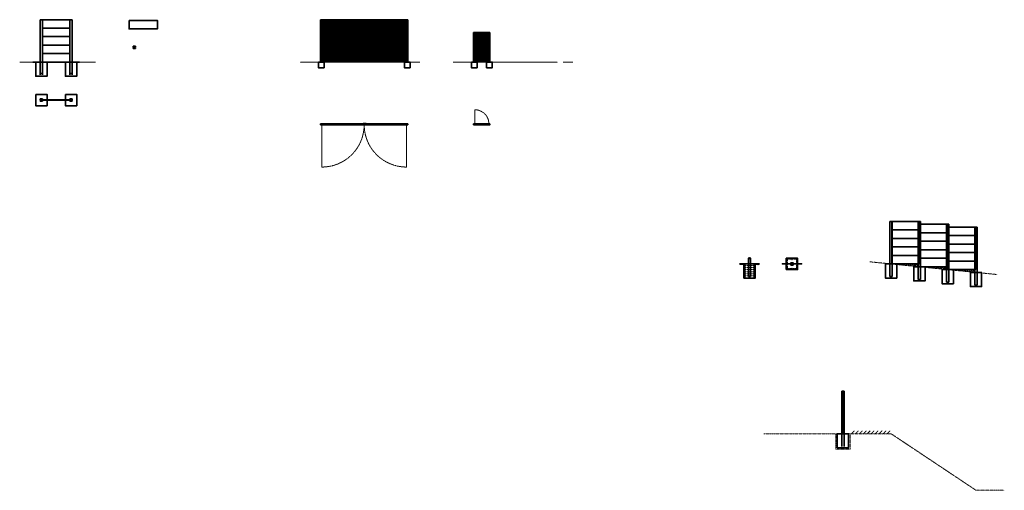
# Model space of a CAD drawing. Header units: millimetres. Extents: x 118440 to 188000, y -56000 to -22739.
import ezdxf

# ---------------------------------------------------------------- set-up
doc = ezdxf.new("R2010")
doc.units = ezdxf.units.MM
doc.header["$LTSCALE"] = 5
doc.linetypes.add('HIDDEN', pattern=[0.375, 0.25, -0.125])
doc.linetypes.add('PHANTOM2', pattern=[1.25, 0.625, -0.125, 0.125, -0.125, 0.125, -0.125])
for name, color, linetype, lineweight in [('C-ACHU', 40, 'Continuous', 5), ('C-ESTRI', 161, 'PHANTOM2', 15), ('C-EX', 8, 'PHANTOM2', 5), ('C-FIERRO', 170, 'Continuous', 35), ('C-PRI', 134, 'Continuous', 35), ('C-SEC', 101, 'Continuous', 20), ('C-TER', 8, 'PHANTOM2', 5), ('S-NUEVA', 3, 'Continuous', 35), ('S-PRI-OCU', 30, 'HIDDEN', 9)]:
    doc.layers.add(name, color=color, linetype=linetype, lineweight=lineweight)
doc.layers.add('S-CONC-RBAR', color=4, linetype='Continuous')

msp = doc.modelspace()

# ---------------------------------------------------------------- hatches: boundary and pattern name
at = {"layer": 'C-ACHU'}
h = msp.add_hatch(dxfattribs=at)
h.set_pattern_fill('ANSI31', scale=30)
h.paths.add_polyline_path([(180080, -40000), (181920, -40000), (181920, -40192), (180080, -40008)])
h = msp.add_hatch(dxfattribs=at)
h.set_pattern_fill('ANSI31', scale=30)
h.paths.add_polyline_path([(182080, -40200), (183920, -40200), (183920, -40392), (182080, -40208)])
h = msp.add_hatch(dxfattribs=at)
h.set_pattern_fill('ANSI31', scale=30)
h.paths.add_polyline_path([(184080, -40400), (185920, -40400), (185920, -40592), (184080, -40408)])
at = {"layer": 'C-FIERRO'}
h = msp.add_hatch(color=256, dxfattribs=at)
edge = h.paths.add_edge_path()
edge.add_arc((172675, -39675), 8, 0, 360)
h = msp.add_hatch(color=256, dxfattribs=at)
edge = h.paths.add_edge_path()
edge.add_arc((172675, -40000), 8, 0, 360)
h = msp.add_hatch(color=256, dxfattribs=at)
edge = h.paths.add_edge_path()
edge.add_arc((172675, -40325), 8, 0, 360)
h = msp.add_hatch(color=256, dxfattribs=at)
edge = h.paths.add_edge_path()
edge.add_arc((173000, -39675), 8, 0, 360)
h = msp.add_hatch(color=256, dxfattribs=at)
edge = h.paths.add_edge_path()
edge.add_arc((173000, -40325), 8, 0, 360)
h = msp.add_hatch(color=256, dxfattribs=at)
edge = h.paths.add_edge_path()
edge.add_arc((173325, -39675), 8, 0, 360)
h = msp.add_hatch(color=256, dxfattribs=at)
edge = h.paths.add_edge_path()
edge.add_arc((173325, -40000), 8, 0, 360)
h = msp.add_hatch(color=256, dxfattribs=at)
edge = h.paths.add_edge_path()
edge.add_arc((173325, -40325), 8, 0, 360)
at = {"layer": 'S-CONC-RBAR'}
h = msp.add_hatch(color=5, dxfattribs=at)
h.dxf.hatch_style = 1
h.paths.add_polyline_path([(126501, -24639, 1), (126509, -24639, 1)])
h = msp.add_hatch(color=5, dxfattribs=at)
h.dxf.hatch_style = 1
h.paths.add_polyline_path([(126501, -24739, 1), (126509, -24739, 1)])
h = msp.add_hatch(color=5, dxfattribs=at)
h.dxf.hatch_style = 1
h.paths.add_polyline_path([(126556, -24639, 1), (126564, -24639, 1)])
h = msp.add_hatch(color=5, dxfattribs=at)
h.dxf.hatch_style = 1
h.paths.add_polyline_path([(126556, -24739, 1), (126564, -24739, 1)])

# ---------------------------------------------------------------- linework, layer by layer
at = {"layer": 'C-ESTRI', "ltscale": 5}
for p, q in [((126497, -24729), (126497, -24648)), ((126502, -24662), (126529, -24689)), ((126516, -24629), (126549, -24629)), ((126516, -24748), (126549, -24748)), ((126529, -24635), (126556, -24662)), ((126568, -24729), (126568, -24648))]:
    msp.add_line(p, q, dxfattribs=at)
at = {"layer": 'C-ESTRI'}
for p, q in [((169675, -40100), (170325, -40100)), ((169675, -40250), (170325, -40250)), ((169675, -40400), (170325, -40400)), ((169675, -40550), (170325, -40550)), ((169675, -40700), (170325, -40700)), ((169675, -40850), (170325, -40850))]:
    msp.add_line(p, q, dxfattribs=at)
msp.add_lwpolyline([(172675, -40325), (173325, -40325), (173325, -39675), (172675, -39675)], close=True, dxfattribs=at)
at = {"layer": 'C-ESTRI', "ltscale": 5}
for centre, start, end in [((126516, -24648), 90, 180), ((126516, -24648), 45, 225), ((126516, -24729), 180, 270), ((126549, -24648), 0, 90), ((126549, -24729), 270, 0)]:
    msp.add_arc(centre, 19.1, start, end, dxfattribs=at)
at = {"layer": 'C-EX', "linetype": 'HIDDEN'}
for p, q in [((118440, -25739), (119773, -25739)), ((122268, -25739), (123796, -25739)), ((139539, -25739), (138253, -25739)), ((139939, -25739), (145615, -25739)), ((146015, -25739), (146700, -25739)), ((150349, -25739), (149063, -25739)), ((150749, -25739), (156425, -25739)), ((156825, -25739), (157510, -25739))]:
    msp.add_line(p, q, dxfattribs=at)
at = {"layer": 'C-EX'}
msp.add_lwpolyline([(176100, -52000), (177100, -52000), (177100, -53100), (176100, -53100)], close=True, dxfattribs=at)
at = {"layer": 'C-FIERRO'}
for p, q in [((169675, -40925), (169675, -40075)), ((170325, -40925), (170325, -40075))]:
    msp.add_line(p, q, dxfattribs=at)
for centre, radius in [((126505, -24639), 4), ((126505, -24739), 4), ((126560, -24639), 4), ((126560, -24739), 4), ((172675, -39675), 8), ((172675, -40000), 8), ((172675, -40325), 8), ((173000, -39675), 8), ((173000, -40325), 8), ((173325, -39675), 8), ((173325, -40000), 8), ((173325, -40325), 8)]:
    msp.add_circle(centre, radius, dxfattribs=at)
at = {"layer": 'C-PRI'}
for p, q in [((119893, -22739), (119893, -26639)), ((120053, -22739), (119893, -22739)), ((120053, -22739), (120053, -26639)), ((120053, -22739), (121988, -22739)), ((121988, -22739), (121988, -26639)), ((121988, -22739), (122148, -22739)), ((122148, -22739), (122148, -26639)), ((120053, -23339), (121988, -23339)), ((120053, -23939), (121988, -23939)), ((120053, -24539), (121988, -24539)), ((126613, -24609), (126453, -24609)), ((126453, -24609), (126453, -24669)), ((126488, -24669), (126453, -24669)), ((126453, -24709), (126453, -24769)), ((126488, -24709), (126453, -24709)), ((126453, -24769), (126613, -24769)), ((126488, -24669), (126488, -24709)), ((126578, -24709), (126578, -24669)), ((126613, -24669), (126578, -24669)), ((126613, -24709), (126578, -24709)), ((126613, -24669), (126613, -24609)), ((126613, -24769), (126613, -24709)), ((120053, -25139), (121988, -25139)), ((119373, -25739), (119573, -25739)), ((120053, -25739), (121988, -25739)), ((122468, -25739), (122668, -25739)), ((120053, -26539), (119893, -26539)), ((121988, -26539), (122148, -26539)), ((120053, -28339), (119893, -28339)), ((119893, -28339), (119893, -28399)), ((119928, -28399), (119893, -28399)), ((119893, -28439), (119893, -28499)), ((119928, -28439), (119893, -28439)), ((119893, -28499), (120053, -28499)), ((119928, -28399), (119928, -28439)), ((120018, -28439), (120018, -28399)), ((120053, -28399), (120018, -28399)), ((120053, -28439), (120018, -28439)), ((120053, -28399), (120053, -28339)), ((120053, -28499), (120053, -28439)), ((121988, -28339), (122148, -28339)), ((121988, -28399), (121988, -28339)), ((121988, -28399), (122023, -28399)), ((121988, -28499), (121988, -28439)), ((121988, -28439), (122023, -28439)), ((122148, -28499), (121988, -28499)), ((122023, -28439), (122023, -28399)), ((122113, -28399), (122113, -28439)), ((122113, -28399), (122148, -28399)), ((122113, -28439), (122148, -28439)), ((122148, -28339), (122148, -28399)), ((122148, -28439), (122148, -28499)), ((179920, -40900), (179920, -37000)), ((179920, -37000), (180080, -37000)), ((180080, -40900), (180080, -37000)), ((181920, -41100), (181920, -37000)), ((181920, -37000), (182080, -37000)), ((182080, -41100), (182080, -37000)), ((183920, -41300), (183920, -37200)), ((183920, -37200), (184080, -37200)), ((184080, -41300), (184080, -37200)), ((185920, -41500), (185920, -37400)), ((185920, -37400), (186080, -37400)), ((186080, -41500), (186080, -37400)), ((169920, -40900), (169920, -39600)), ((170080, -40900), (170080, -39600)), ((169300, -40000), (169600, -40000)), ((170400, -40000), (170700, -40000)), ((169920, -40900), (170080, -40900)), ((179920, -40900), (180080, -40900)), ((181920, -41100), (182080, -41100)), ((183920, -41300), (184080, -41300)), ((185920, -41500), (186080, -41500)), ((176520, -52900), (176520, -49000)), ((176520, -49000), (176680, -49000)), ((176680, -52900), (176680, -49000))]:
    msp.add_line(p, q, dxfattribs=at)
for points in [[(126167, -22789), (128167, -22789), (128167, -23389), (126167, -23389), (126167, -22789)], [(139539, -25739), (139939, -25739), (139939, -26139), (139539, -26139), (139539, -25739)], [(145615, -25739), (146015, -25739), (146015, -26139), (145615, -26139), (145615, -25739)], [(150349, -25739), (150749, -25739), (150749, -26139), (150349, -26139), (150349, -25739)], [(151425, -25739), (151825, -25739), (151825, -26139), (151425, -26139), (151425, -25739)], [(169920, -39600), (169960, -39560), (170000, -39640), (170040, -39560), (170080, -39600)]]:
    msp.add_lwpolyline(points, dxfattribs=at)
for points in [[(119573, -25739), (120373, -25739), (120373, -26739), (119573, -26739)], [(121668, -25739), (122468, -25739), (122468, -26739), (121668, -26739)], [(119573, -28019), (120373, -28019), (120373, -28819), (119573, -28819)], [(120021, -28401), (122021, -28401), (122021, -28436), (120021, -28436)], [(121668, -28019), (122468, -28019), (122468, -28819), (121668, -28819)], [(180045, -37000), (181955, -37000), (181955, -37600), (180045, -37600)], [(182045, -37200), (183955, -37200), (183955, -37800), (182045, -37800)], [(184045, -37400), (185955, -37400), (185955, -38000), (184045, -38000)], [(180045, -37600), (181955, -37600), (181955, -38200), (180045, -38200)], [(180045, -38200), (181955, -38200), (181955, -38800), (180045, -38800)], [(182045, -37800), (183955, -37800), (183955, -38400), (182045, -38400)], [(184045, -38000), (185955, -38000), (185955, -38600), (184045, -38600)], [(180045, -38800), (181955, -38800), (181955, -39400), (180045, -39400)], [(182045, -38400), (183955, -38400), (183955, -39000), (182045, -39000)], [(184045, -38600), (185955, -38600), (185955, -39200), (184045, -39200)], [(172600, -40400), (173400, -40400), (173400, -39600), (172600, -39600)], [(180045, -39400), (181955, -39400), (181955, -40000), (180045, -40000)], [(182045, -39000), (183955, -39000), (183955, -39600), (182045, -39600)], [(182045, -39600), (183955, -39600), (183955, -40200), (182045, -40200)], [(184045, -39200), (185955, -39200), (185955, -39800), (184045, -39800)], [(169600, -40000), (170400, -40000), (170400, -41000), (169600, -41000)], [(172920, -40080), (173080, -40080), (173080, -40020), (173045, -40020), (173045, -39980), (173080, -39980), (173080, -39920), (172920, -39920), (172920, -39980), (172955, -39980), (172955, -40020), (172920, -40020)], [(179600, -40000), (180400, -40000), (180400, -41000), (179600, -41000)], [(181600, -40200), (182400, -40200), (182400, -41200), (181600, -41200)], [(184045, -39800), (185955, -39800), (185955, -40400), (184045, -40400)], [(183600, -40400), (184400, -40400), (184400, -41400), (183600, -41400)], [(185600, -40600), (186400, -40600), (186400, -41600), (185600, -41600)], [(176200, -52000), (177000, -52000), (177000, -53000), (176200, -53000)]]:
    msp.add_lwpolyline(points, close=True, dxfattribs=at)
at = {"layer": 'C-SEC'}
for points in [[(172300, -40018), (172955, -40018), (172955, -39982), (172300, -39982)], [(173045, -40018), (173700, -40018), (173700, -39982), (173045, -39982)], [(176582, -52000), (176618, -52000), (176618, -49000), (176582, -49000)]]:
    msp.add_lwpolyline(points, close=True, dxfattribs=at)
at = {"layer": 'C-TER'}
for p, q in [((169370, -40000), (169340, -40060)), ((169430, -40000), (169400, -40060)), ((169490, -40000), (169460, -40060)), ((169550, -40000), (169520, -40060)), ((170450, -40000), (170480, -40060)), ((170510, -40000), (170540, -40060)), ((170570, -40000), (170600, -40060)), ((170630, -40000), (170660, -40060)), ((177200, -52000), (177400, -51800)), ((177480, -52000), (177680, -51800)), ((177760, -52000), (177960, -51800)), ((178040, -52000), (178240, -51800)), ((178320, -52000), (178520, -51800)), ((178600, -52000), (178800, -51800)), ((178880, -52000), (179080, -51800)), ((179160, -52000), (179360, -51800)), ((179440, -52000), (179640, -51800)), ((179720, -52000), (179920, -51800))]:
    msp.add_line(p, q, dxfattribs=at)
for points in [[(178500, -39850), (187500, -40750)], [(171000, -52000), (180000, -52000), (186000, -56000), (188000, -56000)]]:
    msp.add_lwpolyline(points, dxfattribs=at)
at = {"layer": 'S-NUEVA'}
for p, q in [((139701, -25739), (139701, -22739)), ((139777, -22739), (139701, -22739)), ((139777, -25739), (139777, -22739)), ((139789, -25689), (139789, -22739)), ((139840, -22790), (139789, -22739)), ((139840, -25639), (139840, -22790)), ((139880, -25598), (139880, -22830)), ((139920, -25598), (139920, -22830)), ((139936, -25598), (139936, -22830)), ((140006, -25598), (140006, -22830)), ((140022, -25598), (140022, -22830)), ((140097, -25598), (140097, -22830)), ((140113, -25598), (140113, -22830)), ((140183, -25598), (140183, -22830)), ((140199, -25598), (140199, -22830)), ((140274, -25598), (140274, -22830)), ((140290, -25598), (140290, -22830)), ((140360, -25598), (140360, -22830)), ((140376, -25598), (140376, -22830)), ((140451, -25598), (140451, -22830)), ((140467, -25598), (140467, -22830)), ((140537, -25598), (140537, -22830)), ((140553, -25598), (140553, -22830)), ((140628, -25598), (140628, -22830)), ((140644, -25598), (140644, -22830)), ((140714, -25598), (140714, -22830)), ((140730, -25598), (140730, -22830)), ((140805, -25598), (140805, -22830)), ((140821, -25598), (140821, -22830)), ((140891, -25598), (140891, -22830)), ((140907, -25598), (140907, -22830)), ((140982, -25598), (140982, -22830)), ((140998, -25598), (140998, -22830)), ((141068, -25598), (141068, -22830)), ((141084, -25598), (141084, -22830)), ((141159, -25598), (141159, -22830)), ((141175, -25598), (141175, -22830)), ((141245, -25598), (141245, -22830)), ((141261, -25598), (141261, -22830)), ((141336, -25598), (141336, -22830)), ((141352, -25598), (141352, -22830)), ((141422, -25598), (141422, -22830)), ((141438, -25598), (141438, -22830)), ((141513, -25598), (141513, -22830)), ((141529, -25598), (141529, -22830)), ((141599, -25598), (141599, -22830)), ((141615, -25598), (141615, -22830)), ((141690, -25598), (141690, -22830)), ((141706, -25598), (141706, -22830)), ((141776, -25598), (141776, -22830)), ((141792, -25598), (141792, -22830)), ((141867, -25598), (141867, -22830)), ((141883, -25598), (141883, -22830)), ((141953, -25598), (141953, -22830)), ((141969, -25598), (141969, -22830)), ((142044, -25598), (142044, -22830)), ((142060, -25598), (142060, -22830)), ((142130, -25598), (142130, -22830)), ((142146, -25598), (142146, -22830)), ((142221, -25598), (142221, -22830)), ((142237, -25598), (142237, -22830)), ((142307, -25598), (142307, -22830)), ((142323, -25598), (142323, -22830)), ((142398, -25598), (142398, -22830)), ((142414, -25598), (142414, -22830)), ((142484, -25598), (142484, -22830)), ((142500, -25598), (142500, -22830)), ((142575, -25598), (142575, -22830)), ((142591, -25598), (142591, -22830)), ((142661, -25598), (142661, -22830)), ((142684, -25598), (142684, -22830)), ((142724, -22790), (142775, -22739)), ((142724, -25639), (142724, -22790)), ((142775, -25689), (142775, -22739)), ((142779, -25689), (142779, -22739)), ((142830, -22790), (142779, -22739)), ((142830, -25639), (142830, -22790)), ((142870, -25598), (142870, -22830)), ((142893, -25598), (142893, -22830)), ((142963, -25598), (142963, -22830)), ((142979, -25598), (142979, -22830)), ((143054, -25598), (143054, -22830)), ((143070, -25598), (143070, -22830)), ((143140, -25598), (143140, -22830)), ((143156, -25598), (143156, -22830)), ((143231, -25598), (143231, -22830)), ((143247, -25598), (143247, -22830)), ((143317, -25598), (143317, -22830)), ((143333, -25598), (143333, -22830)), ((143408, -25598), (143408, -22830)), ((143424, -25598), (143424, -22830)), ((143494, -25598), (143494, -22830)), ((143510, -25598), (143510, -22830)), ((143585, -25598), (143585, -22830)), ((143601, -25598), (143601, -22830)), ((143671, -25598), (143671, -22830)), ((143687, -25598), (143687, -22830)), ((143762, -25598), (143762, -22830)), ((143778, -25598), (143778, -22830)), ((143848, -25598), (143848, -22830)), ((143864, -25598), (143864, -22830)), ((143939, -25598), (143939, -22830)), ((143955, -25598), (143955, -22830)), ((144025, -25598), (144025, -22830)), ((144041, -25598), (144041, -22830)), ((144116, -25598), (144116, -22830)), ((144132, -25598), (144132, -22830)), ((144202, -25598), (144202, -22830)), ((144218, -25598), (144218, -22830)), ((144293, -25598), (144293, -22830)), ((144309, -25598), (144309, -22830)), ((144379, -25598), (144379, -22830)), ((144395, -25598), (144395, -22830)), ((144470, -25598), (144470, -22830)), ((144486, -25598), (144486, -22830)), ((144556, -25598), (144556, -22830)), ((144572, -25598), (144572, -22830)), ((144647, -25598), (144647, -22830)), ((144663, -25598), (144663, -22830)), ((144733, -25598), (144733, -22830)), ((144749, -25598), (144749, -22830)), ((144824, -25598), (144824, -22830)), ((144840, -25598), (144840, -22830)), ((144910, -25598), (144910, -22830)), ((144926, -25598), (144926, -22830)), ((145001, -25598), (145001, -22830)), ((145017, -25598), (145017, -22830)), ((145087, -25598), (145087, -22830)), ((145103, -25598), (145103, -22830)), ((145178, -25598), (145178, -22830)), ((145194, -25598), (145194, -22830)), ((145264, -25598), (145264, -22830)), ((145280, -25598), (145280, -22830)), ((145355, -25598), (145355, -22830)), ((145371, -25598), (145371, -22830)), ((145441, -25598), (145441, -22830)), ((145457, -25598), (145457, -22830)), ((145532, -25598), (145532, -22830)), ((145548, -25598), (145548, -22830)), ((145618, -25598), (145618, -22830)), ((145634, -25598), (145634, -22830)), ((145674, -25598), (145674, -22830)), ((145714, -22790), (145765, -22739)), ((145714, -25639), (145714, -22790)), ((145765, -25689), (145765, -22739)), ((145777, -25739), (145777, -22739)), ((145777, -22739), (145853, -22739)), ((145853, -25739), (145853, -22739)), ((139777, -23176), (139789, -23176)), ((139777, -23252), (139777, -23176)), ((139777, -23214), (139789, -23214)), ((139777, -23252), (139789, -23252)), ((139789, -23176), (139789, -23252)), ((145765, -23176), (145777, -23176)), ((145765, -23252), (145765, -23176)), ((145765, -23214), (145777, -23214)), ((145765, -23252), (145777, -23252)), ((145777, -23176), (145777, -23252)), ((150511, -25739), (150511, -23639)), ((150587, -23639), (150511, -23639)), ((150587, -25739), (150587, -23639)), ((150599, -25689), (150599, -23639)), ((150650, -23690), (150599, -23639)), ((151534, -23690), (151585, -23639)), ((151585, -25689), (151585, -23639)), ((151587, -25739), (151587, -23639)), ((151587, -23639), (151663, -23639)), ((151663, -25739), (151663, -23639)), ((139777, -23676), (139789, -23676)), ((139777, -23752), (139777, -23676)), ((139777, -23714), (139789, -23714)), ((139777, -23752), (139789, -23752)), ((139789, -23676), (139789, -23752)), ((145765, -23676), (145777, -23676)), ((145765, -23752), (145765, -23676)), ((145765, -23714), (145777, -23714)), ((145765, -23752), (145777, -23752)), ((145777, -23676), (145777, -23752)), ((150587, -23926), (150599, -23926)), ((150587, -24002), (150587, -23926)), ((150587, -23964), (150599, -23964)), ((150587, -24002), (150599, -24002)), ((150599, -23926), (150599, -24002)), ((150650, -25639), (150650, -23690)), ((150690, -25598), (150690, -23730)), ((150730, -25598), (150730, -23730)), ((150746, -25598), (150746, -23730)), ((150816, -25598), (150816, -23730)), ((150832, -25598), (150832, -23730)), ((150907, -25598), (150907, -23730)), ((150923, -25598), (150923, -23730)), ((150993, -25598), (150993, -23730)), ((151009, -25598), (151009, -23730)), ((151084, -25598), (151084, -23730)), ((151100, -25598), (151100, -23730)), ((151170, -25598), (151170, -23730)), ((151186, -25598), (151186, -23730)), ((151261, -25598), (151261, -23730)), ((151277, -25598), (151277, -23730)), ((151347, -25598), (151347, -23730)), ((151363, -25598), (151363, -23730)), ((151438, -25598), (151438, -23730)), ((151454, -25598), (151454, -23730)), ((151494, -25598), (151494, -23730)), ((151534, -25639), (151534, -23690)), ((139777, -24676), (139789, -24676)), ((139777, -24752), (139777, -24676)), ((139777, -24714), (139789, -24714)), ((139777, -24752), (139789, -24752)), ((139789, -24676), (139789, -24752)), ((145765, -24676), (145777, -24676)), ((145765, -24752), (145765, -24676)), ((145765, -24714), (145777, -24714)), ((145765, -24752), (145777, -24752)), ((145777, -24676), (145777, -24752)), ((150587, -24626), (150599, -24626)), ((150587, -24702), (150587, -24626)), ((150587, -24664), (150599, -24664)), ((150587, -24702), (150599, -24702)), ((150599, -24626), (150599, -24702)), ((139777, -25176), (139789, -25176)), ((139777, -25252), (139777, -25176)), ((139777, -25214), (139789, -25214)), ((139777, -25252), (139789, -25252)), ((139789, -25176), (139789, -25252)), ((139840, -25639), (139789, -25689)), ((142724, -25639), (142775, -25689)), ((142779, -25689), (142830, -25639)), ((145714, -25639), (145765, -25689)), ((145765, -25176), (145777, -25176)), ((145765, -25252), (145765, -25176)), ((145765, -25214), (145777, -25214)), ((145765, -25252), (145777, -25252)), ((145777, -25176), (145777, -25252)), ((150587, -25326), (150599, -25326)), ((150587, -25402), (150587, -25326)), ((150587, -25364), (150599, -25364)), ((150587, -25402), (150599, -25402)), ((150599, -25326), (150599, -25402)), ((150650, -25639), (150599, -25689)), ((151534, -25639), (151585, -25689)), ((139781, -30092), (139781, -30167)), ((139785, -30092), (139785, -30167)), ((139840, -30092), (142724, -30092)), ((139840, -30168), (142724, -30168)), ((139842, -30168), (139842, -30130)), ((139845, -30130), (139842, -30130)), ((139845, -30165), (139845, -30130)), ((139880, -30168), (139880, -30165)), ((139920, -30165), (139936, -30135)), ((139936, -30135), (140006, -30135)), ((140006, -30135), (140022, -30165)), ((140097, -30165), (140113, -30135)), ((140113, -30135), (140183, -30135)), ((140183, -30135), (140199, -30165)), ((140274, -30165), (140290, -30135)), ((140290, -30135), (140360, -30135)), ((140360, -30135), (140376, -30165)), ((140451, -30165), (140467, -30135)), ((140467, -30135), (140537, -30135)), ((140537, -30135), (140553, -30165)), ((140628, -30165), (140644, -30135)), ((140644, -30135), (140714, -30135)), ((140714, -30135), (140730, -30165)), ((140805, -30165), (140821, -30135)), ((140821, -30135), (140891, -30135)), ((140891, -30135), (140907, -30165)), ((140982, -30165), (140998, -30135)), ((140998, -30135), (141068, -30135)), ((141068, -30135), (141084, -30165)), ((141159, -30165), (141175, -30135)), ((141175, -30135), (141245, -30135)), ((141245, -30135), (141261, -30165)), ((141336, -30165), (141352, -30135)), ((141352, -30135), (141422, -30135)), ((141422, -30135), (141438, -30165)), ((141513, -30165), (141529, -30135)), ((141529, -30135), (141599, -30135)), ((141599, -30135), (141615, -30165)), ((141690, -30165), (141706, -30135)), ((141706, -30135), (141776, -30135)), ((141776, -30135), (141792, -30165)), ((141867, -30165), (141883, -30135)), ((141883, -30135), (141953, -30135)), ((141953, -30135), (141969, -30165)), ((142044, -30165), (142060, -30135)), ((142060, -30135), (142130, -30135)), ((142130, -30135), (142146, -30165)), ((142221, -30165), (142237, -30135)), ((142237, -30135), (142307, -30135)), ((142307, -30135), (142323, -30165)), ((142398, -30165), (142414, -30135)), ((142414, -30135), (142484, -30135)), ((142484, -30135), (142500, -30165)), ((142575, -30165), (142591, -30135)), ((142591, -30135), (142661, -30135)), ((142661, -30135), (142677, -30165)), ((142684, -30168), (142684, -30165)), ((142719, -30165), (142719, -30130)), ((142719, -30130), (142722, -30130)), ((142722, -30168), (142722, -30130)), ((142779, -30168), (142775, -30168)), ((142830, -30092), (145714, -30092)), ((142830, -30168), (145714, -30168)), ((142832, -30168), (142832, -30130)), ((142835, -30130), (142832, -30130)), ((142835, -30165), (142835, -30130)), ((142877, -30165), (142835, -30165)), ((142870, -30168), (142870, -30165)), ((142893, -30135), (142877, -30165)), ((142963, -30135), (142893, -30135)), ((142925, -30044), (142915, -30044)), ((142915, -30044), (142915, -30074)), ((142925, -30074), (142925, -30044)), ((142979, -30165), (142963, -30135)), ((143070, -30135), (143054, -30165)), ((143140, -30135), (143070, -30135)), ((143156, -30165), (143140, -30135)), ((143247, -30135), (143231, -30165)), ((143317, -30135), (143247, -30135)), ((143333, -30165), (143317, -30135)), ((143424, -30135), (143408, -30165)), ((143494, -30135), (143424, -30135)), ((143510, -30165), (143494, -30135)), ((143601, -30135), (143585, -30165)), ((143671, -30135), (143601, -30135)), ((143687, -30165), (143671, -30135)), ((143778, -30135), (143762, -30165)), ((143848, -30135), (143778, -30135)), ((143864, -30165), (143848, -30135)), ((143955, -30135), (143939, -30165)), ((144025, -30135), (143955, -30135)), ((144041, -30165), (144025, -30135)), ((144132, -30135), (144116, -30165)), ((144202, -30135), (144132, -30135)), ((144218, -30165), (144202, -30135)), ((144309, -30135), (144293, -30165)), ((144379, -30135), (144309, -30135)), ((144395, -30165), (144379, -30135)), ((144486, -30135), (144470, -30165)), ((144556, -30135), (144486, -30135)), ((144572, -30165), (144556, -30135)), ((144663, -30135), (144647, -30165)), ((144733, -30135), (144663, -30135)), ((144749, -30165), (144733, -30135)), ((144840, -30135), (144824, -30165)), ((144910, -30135), (144840, -30135)), ((144926, -30165), (144910, -30135)), ((145017, -30135), (145001, -30165)), ((145087, -30135), (145017, -30135)), ((145103, -30165), (145087, -30135)), ((145194, -30135), (145178, -30165)), ((145264, -30135), (145194, -30135)), ((145280, -30165), (145264, -30135)), ((145371, -30135), (145355, -30165)), ((145441, -30135), (145371, -30135)), ((145457, -30165), (145441, -30135)), ((145548, -30135), (145532, -30165)), ((145618, -30135), (145548, -30135)), ((145634, -30165), (145618, -30135)), ((145674, -30168), (145674, -30165)), ((145709, -30165), (145709, -30130)), ((145709, -30130), (145712, -30130)), ((145712, -30168), (145712, -30130)), ((145769, -30092), (145769, -30167)), ((145773, -30092), (145773, -30167)), ((150591, -30168), (150591, -30093)), ((150595, -30168), (150595, -30093)), ((150650, -30092), (151575, -30092)), ((150650, -30168), (151575, -30168)), ((150652, -30168), (150652, -30130)), ((150655, -30130), (150652, -30130)), ((150655, -30165), (150655, -30130)), ((150690, -30168), (150690, -30165)), ((150730, -30165), (150746, -30135)), ((150746, -30135), (150816, -30135)), ((150816, -30135), (150832, -30165)), ((150907, -30165), (150923, -30135)), ((150923, -30135), (150993, -30135)), ((150993, -30135), (151009, -30165)), ((151084, -30165), (151100, -30135)), ((151100, -30135), (151170, -30135)), ((151170, -30135), (151186, -30165)), ((151261, -30165), (151277, -30135)), ((151277, -30135), (151347, -30135)), ((151347, -30135), (151363, -30165)), ((151438, -30165), (151454, -30135)), ((151454, -30135), (151524, -30135)), ((151494, -30168), (151494, -30165)), ((151529, -30165), (151529, -30130)), ((151529, -30130), (151532, -30130)), ((151532, -30168), (151532, -30130))]:
    msp.add_line(p, q, dxfattribs=at)
at = {"layer": 'S-NUEVA', "ltscale": 5}
msp.add_line((142779, -22739), (142775, -22739), dxfattribs=at)
at = {"layer": 'S-NUEVA'}
for points in [[(139789, -22739), (142775, -22739)], [(139840, -22790), (142724, -22790)], [(139880, -22830), (142684, -22830)], [(142779, -22739), (145765, -22739)], [(142830, -22790), (145714, -22790)], [(145674, -22830), (142870, -22830)], [(150599, -23639), (151585, -23639)], [(150650, -23690), (151534, -23690)], [(150690, -23730), (151494, -23730)], [(142775, -25689), (139789, -25689)], [(142724, -25639), (139840, -25639)], [(142684, -25598), (139880, -25598)], [(145765, -25689), (142779, -25689)], [(145714, -25639), (142830, -25639)], [(142870, -25598), (145674, -25598)], [(151585, -25689), (150599, -25689)], [(151534, -25639), (150650, -25639)], [(151494, -25598), (150690, -25598)], [(139701, -30092), (139777, -30092), (139777, -30168), (139701, -30168), (139701, -30092)], [(139781, -30092), (139779, -30092), (139779, -30168)], [(139785, -30092), (139787, -30092), (139787, -30168)], [(139789, -30092), (139840, -30092), (139840, -30168), (139789, -30168), (139789, -30092)], [(139842, -30168), (139880, -30168)], [(139845, -30165), (139880, -30165)], [(139845, -30165), (139920, -30165)], [(140022, -30165), (140097, -30165)], [(140199, -30165), (140274, -30165)], [(140376, -30165), (140451, -30165)], [(140553, -30165), (140628, -30165)], [(140730, -30165), (140805, -30165)], [(140907, -30165), (140982, -30165)], [(141084, -30165), (141159, -30165)], [(141261, -30165), (141336, -30165)], [(141438, -30165), (141513, -30165)], [(141615, -30165), (141690, -30165)], [(141792, -30165), (141867, -30165)], [(141969, -30165), (142044, -30165)], [(142146, -30165), (142221, -30165)], [(142323, -30165), (142398, -30165)], [(142500, -30165), (142575, -30165)], [(142677, -30165), (142719, -30165)], [(142719, -30165), (142684, -30165)], [(142722, -30168), (142684, -30168)], [(142775, -30092), (142724, -30092), (142724, -30168), (142775, -30168), (142775, -30092)], [(142725, -30089), (142725, -30074), (142915, -30074)], [(142925, -30074), (142925, -30089), (142725, -30089)], [(142735, -30092), (142735, -30067), (142765, -30067), (142765, -30092), (142735, -30092)], [(142779, -30092), (142830, -30092), (142830, -30168), (142779, -30168), (142779, -30092)], [(142790, -30092), (142790, -30067), (142820, -30067), (142820, -30092), (142790, -30092)], [(142832, -30168), (142870, -30168)], [(142835, -30165), (142870, -30165)], [(143054, -30165), (142979, -30165)], [(143231, -30165), (143156, -30165)], [(143408, -30165), (143333, -30165)], [(143585, -30165), (143510, -30165)], [(143762, -30165), (143687, -30165)], [(143939, -30165), (143864, -30165)], [(144116, -30165), (144041, -30165)], [(144293, -30165), (144218, -30165)], [(144470, -30165), (144395, -30165)], [(144647, -30165), (144572, -30165)], [(144824, -30165), (144749, -30165)], [(145001, -30165), (144926, -30165)], [(145178, -30165), (145103, -30165)], [(145355, -30165), (145280, -30165)], [(145532, -30165), (145457, -30165)], [(145709, -30165), (145634, -30165)], [(145709, -30165), (145674, -30165)], [(145712, -30168), (145674, -30168)], [(145765, -30092), (145714, -30092), (145714, -30168), (145765, -30168), (145765, -30092)], [(145769, -30092), (145767, -30092), (145767, -30168)], [(145773, -30092), (145775, -30092), (145775, -30168)], [(145853, -30092), (145777, -30092), (145777, -30168), (145853, -30168), (145853, -30092)], [(150511, -30092), (150587, -30092), (150587, -30168), (150511, -30168), (150511, -30092)], [(150591, -30168), (150589, -30168), (150589, -30092)], [(150595, -30168), (150597, -30168), (150597, -30092)], [(150599, -30092), (150650, -30092), (150650, -30168), (150599, -30168), (150599, -30092)], [(150652, -30168), (150690, -30168)], [(150655, -30165), (150690, -30165)], [(150655, -30165), (150730, -30165)], [(150832, -30165), (150907, -30165)], [(151009, -30165), (151084, -30165)], [(151186, -30165), (151261, -30165)], [(151363, -30165), (151438, -30165)], [(151529, -30165), (151494, -30165)], [(151532, -30168), (151494, -30168)], [(151585, -30092), (151534, -30092), (151534, -30168), (151585, -30168), (151585, -30092)], [(151663, -30092), (151587, -30092), (151587, -30168), (151663, -30168), (151663, -30092)]]:
    msp.add_lwpolyline(points, dxfattribs=at)
for points in [[(139703, -30094), (139775, -30094), (139775, -30166), (139703, -30166)], [(139791, -30094), (139838, -30094), (139838, -30166), (139791, -30166)], [(142773, -30094), (142726, -30094), (142726, -30166), (142773, -30166)], [(142781, -30094), (142828, -30094), (142828, -30166), (142781, -30166)], [(145763, -30094), (145716, -30094), (145716, -30166), (145763, -30166)], [(145851, -30094), (145779, -30094), (145779, -30166), (145851, -30166)], [(150513, -30094), (150585, -30094), (150585, -30166), (150513, -30166)], [(150601, -30094), (150648, -30094), (150648, -30166), (150601, -30166)], [(151583, -30094), (151536, -30094), (151536, -30166), (151583, -30166)], [(151661, -30094), (151589, -30094), (151589, -30166), (151661, -30166)]]:
    msp.add_lwpolyline(points, close=True, dxfattribs=at)
for centre, radius in [((139783, -30173), 6), ((139783, -30173), 4), ((145771, -30173), 6), ((145771, -30173), 4), ((150593, -30088), 6), ((150593, -30088), 4)]:
    msp.add_circle(centre, radius, dxfattribs=at)
at = {"layer": 'S-PRI-OCU'}
for p, q in [((150599, -30092), (150599, -29106)), ((139789, -30168), (139789, -33154)), ((145765, -30168), (145765, -33154))]:
    msp.add_line(p, q, dxfattribs=at)
for points in [[(139840, -24189), (142724, -24189)], [(139840, -24240), (142724, -24240)], [(145714, -24189), (142830, -24189)], [(145714, -24240), (142830, -24240)], [(150650, -24639), (151494, -24639)], [(150650, -24690), (151494, -24690)]]:
    msp.add_lwpolyline(points, dxfattribs=at)
for centre, radius, start, end in [((150599, -30092), 986, 0, 90), ((139789, -30168), 2986, 270, 0), ((145765, -30168), 2986, 180, 270)]:
    msp.add_arc(centre, radius, start, end, dxfattribs=at)

doc.saveas('drawing.dxf')
